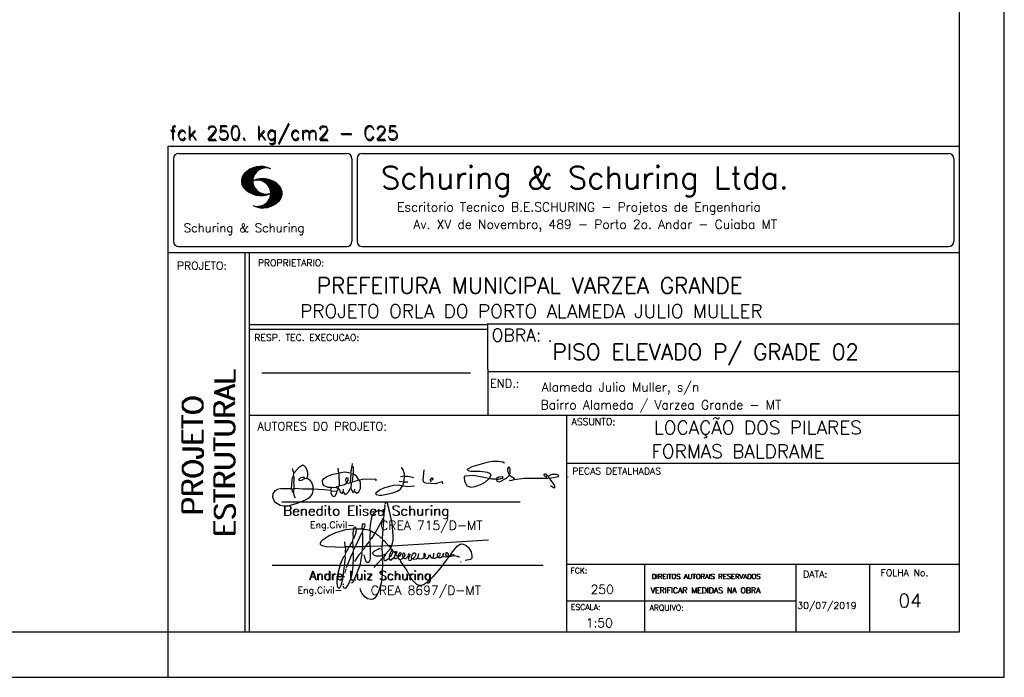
# Model space of a CAD drawing. Header units: feet. Extents: x 0 to 84.1, y 0 to 59.4.
# Tile 6 of 8: x 62.3 to 84.1, y 0 to 14.6. Entities that reach past the tile are written whole.
import ezdxf

# ---------------------------------------------------------------- set-up
doc = ezdxf.new("R2010")
doc.units = ezdxf.units.FT
doc.header["$MEASUREMENT"] = 0
doc.layers.get('0').update_dxf_attribs({"linetype": 'CONTINUOUS'})
doc.layers.add('1', color=1, linetype='CONTINUOUS')
doc.layers.add('2', color=2, linetype='CONTINUOUS')
doc.styles.get("Standard").update_dxf_attribs({"font": 'ROMANS.SHX'})

# ---------------------------------------------------------------- blocks, each defined once
blk = doc.blocks.new('assinaturabenedito')
at = {"color": 162}
for points in [[(101.96, 170.06), (102.04, 170.96)], [(155.13, 165.22), (153.4, 165.22), (152.58, 165.54), (153.16, 166.78), (152.67, 167.35), (151.85, 167.68), (149.14, 168.01), (145.61, 168.01), (144.71, 168.34), (144.46, 168.91), (146.1, 169.9), (152.17, 171.62), (153.65, 171.87), (155.7, 171.87), (157.43, 171.62), (158.08, 171.29)], [(80.21, 160.29), (79.88, 160.45), (79.72, 161.68), (80.29, 161.77), (80.46, 162.01), (80.54, 163.49), (80.37, 163.74), (80.54, 164.8), (80.46, 166.12), (80.29, 166.36), (80.37, 167.51), (82.43, 169.81), (83.41, 170.39), (83.9, 170.39), (84.81, 169.48), (85.38, 167.84), (85.46, 166.36), (85.13, 165.71), (86.12, 164.97), (86.94, 163.98), (87.35, 162.83), (87.43, 161.68), (87.19, 161.52), (83.66, 161.52), (80.46, 161.77)], [(80.46, 167.68), (80.21, 167.84), (79.88, 169.07)], [(94.32, 162.18), (93.09, 162.18), (91.53, 162.83), (91.12, 163.41), (90.96, 164.8), (91.29, 165.38), (92.52, 166.2), (94.82, 167.1), (97.03, 167.43), (97.11, 162.92)], [(96.95, 167.51), (96.79, 169.24)], [(101.46, 167.43), (99.17, 167.76), (97.11, 167.51)], [(101.3, 164.07), (101.55, 167.1)], [(101.55, 163.82), (102.04, 164.31), (102.28, 166.78), (102.28, 167.1), (101.55, 167.19), (101.46, 167.51), (101.96, 170.06), (102.28, 169.81), (102.28, 167.27)], [(120.99, 164.31), (121.24, 166.12), (121.16, 167.19), (120.66, 168.66), (120.09, 169.57)], [(135.35, 163.57), (135.27, 164.23), (135.11, 164.31), (132.64, 163.57), (129.12, 163.74), (128.62, 163.9), (128.3, 164.15), (128.05, 164.89), (128.46, 168.66)], [(159.89, 166.69), (159.89, 167.1), (160.22, 167.51), (160.22, 168.91), (160.05, 169.48), (159.56, 169.65), (159.23, 168.99), (159.23, 168.42), (159.56, 167.27), (159.8, 167.19)], [(176.63, 162.1), (176.63, 162.75), (175.81, 164.15), (174.99, 164.97), (174.82, 165.63), (177.36, 166.04), (178.02, 166.28), (178.02, 166.53), (177.78, 166.86), (177.36, 166.94), (175.56, 166.94), (174.66, 166.61), (174.49, 166.36), (173.02, 166.2), (172.61, 166.69), (172.93, 167.19), (173.34, 167.19), (173.75, 166.86), (173.84, 166.45)], [(79.55, 161.85), (79.72, 164.8), (79.88, 165.87), (80.21, 166.28)], [(84.48, 165.54), (84.15, 165.87), (83.57, 165.87), (82.84, 165.71), (82.1, 165.05), (82.59, 164.8), (83.57, 164.97), (84.48, 165.54)], [(84.48, 165.54), (85.05, 165.63)], [(98.59, 160.54), (98.1, 159.96), (97.61, 160.37), (97.36, 161.44), (96.87, 161.6), (97.03, 162.75), (99.08, 163.33), (99.9, 163.9), (100.48, 163.74), (101.3, 164.07), (101.55, 163.9), (101.38, 162.01)], [(98.59, 160.54), (99.17, 159.71), (99.58, 159.63), (100.56, 160.62), (101.38, 161.93), (102.12, 160.29), (102.69, 160.78), (103.6, 160.12), (104.42, 160.54), (104.99, 161.85), (104.99, 163.9), (104.66, 164.97), (106.3, 165.3), (110.57, 165.22), (110.74, 164.97), (110.49, 164.56)], [(99.9, 163.9), (100.48, 164.8), (100.4, 165.63), (99.9, 165.79), (99.49, 165.22), (99.58, 164.23), (99.82, 164.15)], [(102.04, 164.31), (104.58, 164.97)], [(104.34, 164.97), (103.51, 166.36), (102.69, 166.94), (102.37, 166.94)], [(120.83, 164.15), (119.19, 164.39)], [(121.16, 166.36), (119.76, 166.04)], [(120.83, 164.15), (120.58, 163)], [(120.83, 164.15), (121.07, 164.31), (122.47, 164.23)], [(121.24, 166.2), (121.48, 166.36), (122.55, 166.36), (124.6, 165.87)], [(130.84, 164.8), (130.76, 165.22), (131.25, 165.79), (131.58, 165.71), (131.66, 165.3), (131.41, 164.97), (130.84, 164.8)], [(130.84, 164.8), (130.76, 164.48), (130.92, 164.23)], [(152.26, 165.38), (152.17, 165.54), (151.11, 165.79), (146.68, 166.53), (143.56, 166.36), (143.23, 166.2), (143.15, 165.79), (143.31, 164.56), (144.13, 162.83), (145.61, 162.26), (147.25, 162.51), (149.38, 163.33), (151.02, 164.23), (152.26, 165.38)], [(152.26, 165.38), (152.5, 165.54)], [(155.21, 165.05), (155.13, 165.3), (155.37, 165.71), (156.03, 166.04), (157.26, 166.2), (157.43, 165.87), (157.18, 165.54), (156.6, 165.3), (155.21, 165.05)], [(155.21, 165.05), (155.29, 164.48), (156.19, 164.23), (158.82, 165.63), (159.89, 166.69), (161.36, 165.79), (161.61, 165.3), (161.61, 165.13), (161.12, 164.89), (160.3, 164.64), (159.97, 164.72)], [(161.61, 165.13), (165.22, 165.63), (174, 165.63), (174.41, 165.71), (174.49, 166.28)], [(173.59, 165.63), (173.59, 166.12)], [(174.82, 165.63), (174.58, 165.71)], [(181.55, 165.95), (181.47, 166.12)], [(87.43, 161.36), (87.1, 159.8), (86.04, 158.4), (84.97, 157.66), (81.44, 156.27), (78.16, 155.28), (76.68, 155.28), (75.37, 155.53), (73.73, 156.51), (73.15, 157.25), (72.66, 158.56), (72.74, 159.96), (73.65, 161.11), (74.38, 161.52), (75.53, 161.77), (79.64, 161.77)], [(80.21, 160.29), (80.46, 161.6)], [(80.21, 160.29), (80.37, 159.22), (80.87, 158.32)], [(94.08, 161.03), (91.53, 161.36), (87.43, 161.52)], [(94.08, 161.03), (94.32, 162.18), (95.88, 162.34), (96.21, 162.59), (96.95, 162.67)], [(94.08, 161.03), (94.08, 160.86)], [(96.29, 160.7), (94.24, 160.86), (94.08, 160.21), (94.57, 159.14), (95.39, 158.89), (95.8, 159.22), (96.29, 160.29), (96.29, 160.7)], [(96.87, 161.77), (96.54, 161.77), (95.88, 162.26)], [(96.29, 160.7), (96.87, 161.52)], [(98.59, 160.54), (98.76, 161.6)], [(102.78, 160.78), (102.86, 161.52)], [(110.74, 160.29), (110.57, 159.96), (110.74, 159.63), (111.88, 159.39), (112.87, 159.39), (116.89, 160.21), (118.53, 160.86), (119.68, 161.6), (120.5, 162.83)], [(110.74, 160.29), (112.29, 161.44), (113.94, 162.18), (117.22, 163.08), (118.86, 163.16), (122.22, 162.59), (124.85, 162.83)], [(176.63, 162.1), (176.13, 162.1), (175.07, 162.75)], [(176.63, 162.1), (176.63, 162.1)]]:
    blk.add_lwpolyline(points, dxfattribs=at)
blk = doc.blocks.new('assinaturanadre')
at = {"color": 162}
for points in [[(-225.3, 18.87), (-225.71, 15.34), (-225.87, 15.1), (-226.28, 15.26), (-226.36, 15.59), (-227.18, 16), (-229.07, 16), (-230.71, 15.18), (-231.94, 13.7), (-232.6, 11.73), (-233.01, 8.69), (-233.17, 5.9), (-233.01, 5.41), (-233.26, 2.62), (-233.26, 1.06), (-233.09, 0.65), (-233.34, -0.09), (-233.17, -0.67), (-233.17, -2.55), (-233.67, -2.8), (-235.23, -2.8), (-235.14, -2.23), (-233.42, -0.17)], [(-225.3, 18.87), (-225.46, 18.87), (-225.54, 18.46)], [(-225.3, 18.87), (-225.22, 19.04)], [(-221.69, -2.31), (-221.03, 0.57), (-220.87, 2.86), (-221.52, 9.6), (-222.84, 15.92), (-223.98, 19.86), (-224.56, 20.6), (-224.89, 20.68), (-225.22, 20.19), (-225.22, 19.53)], [(-225.87, 15.1), (-225.95, 13.46), (-226.28, 11.98), (-226.61, 11.73), (-227.59, 9.51), (-230.47, 4.42), (-229.32, 3.44), (-229.07, 3.44), (-227.43, 1.88), (-226.69, 1.63), (-226.61, 0.81), (-226.86, -2.47), (-226.77, -7.81), (-226.53, -8.71), (-226.86, -9.37), (-226.61, -10.68), (-226.69, -17.25), (-227.1, -21.27), (-227.76, -23.82), (-228.83, -27.19), (-229.56, -28.58), (-230.71, -29.9), (-231.53, -30.47), (-232.52, -30.72), (-234.41, -30.31), (-235.88, -29.24), (-237.44, -27.27), (-238.1, -25.79)], [(-226.28, 11.98), (-226.12, 11.9), (-226.12, 10.83), (-226.69, 1.71)], [(-240.48, 6.64), (-245.98, 6.07), (-251.39, 4.42), (-254.59, 2.95), (-256.81, 1.55), (-258.37, 0.4), (-259.02, -0.26), (-259.43, -1.08), (-259.35, -1.49), (-258.86, -2.06), (-256.4, -2.8), (-246.55, -3.05), (-246.22, -2.8), (-246.39, -0.34)], [(-237.2, 6.72), (-236.95, 6.23), (-237.2, 4.67), (-237.61, 4.26), (-241.05, -2.97), (-241.95, -3.05), (-242.12, 0.81), (-241.95, 1.47), (-241.46, 1.88), (-240.4, 4.59), (-240.23, 6.56), (-237.36, 6.56), (-237.2, 6.72)], [(-241.87, 6.48), (-242.12, 4.51), (-242.04, 1.47)], [(-240.48, 6.64), (-240.48, 6.97), (-241.05, 7.38), (-241.63, 7.22), (-241.79, 6.64)], [(-240.48, 6.64), (-240.31, 6.64)], [(-237.2, 6.72), (-237.03, 8.78), (-236.78, 9.27), (-236.46, 9.43), (-236.13, 9.27), (-235.96, 8.53), (-236.29, 7.05), (-236.62, 6.39), (-236.87, 6.31)], [(-236.54, 6.48), (-234.98, 6.31), (-233.26, 5.82)], [(-233.01, 5.41), (-232.68, 5.49), (-230.63, 4.34), (-232.35, 1.55), (-233.01, 0.89)], [(-242.2, 0.15), (-243.19, -1.16), (-244.01, -2.97), (-246.22, -2.97)], [(-237.28, 4.51), (-237.03, 4.1), (-237.11, -2.72), (-237.36, -2.88), (-240.89, -2.88)], [(-230.47, 4.42), (-230.47, 4.42)], [(-226.61, 0.81), (-226.36, 0.81), (-225.22, -0.17), (-224.97, -0.67), (-223.74, -1.9), (-223.66, -2.39), (-226.77, -2.55)], [(-221.69, -2.31), (-170.73, 0.81)], [(-246.14, -3.05), (-246.22, -5.76), (-246.06, -6), (-246.39, -7.4), (-246.3, -8.47), (-246.88, -14.54), (-247.62, -19.96), (-248.44, -23.33), (-249.18, -24.72), (-249.5, -24.89), (-250.08, -24.31), (-250.41, -21.93), (-250.41, -19.88), (-250, -16.76), (-248.44, -11.5), (-246.88, -7.97), (-246.47, -7.65)], [(-241.87, -4.11), (-242.12, -5.76), (-241.95, -6), (-241.95, -7.73), (-242.2, -13.15), (-242.78, -17.42), (-243.43, -19.96), (-244.74, -22.83), (-246.14, -24.72), (-246.47, -24.89), (-246.8, -24.72), (-247.21, -23.66)], [(-244.33, -3.05), (-245.32, -5.02), (-245.98, -5.84)], [(-242.04, -2.88), (-243.92, -2.97)], [(-237.11, -2.97), (-237.28, -3.87), (-237.28, -4.53), (-237.11, -4.69), (-237.61, -5.76), (-237.44, -6.25), (-238.02, -9.78), (-238.59, -12.57), (-239.66, -15.94), (-241.79, -20.78), (-242.61, -21.85), (-243.27, -22.1)], [(-241.13, -2.97), (-241.54, -3.95), (-241.87, -4.11), (-241.95, -3.13)], [(-235.31, -2.64), (-235.8, -2.97), (-237.11, -2.88)], [(-235.88, -2.97), (-236.13, -3.62), (-237.03, -4.61)], [(-233.09, -2.8), (-233.01, -9.29), (-233.17, -9.94), (-233.91, -11.18), (-234.32, -11.26), (-234.9, -11.01), (-235.39, -10.27), (-236.13, -8.06), (-236.21, -7.15)], [(-226.86, -2.55), (-233.17, -2.72)], [(-226.77, -7.56), (-227.84, -7.89), (-229.65, -7.89), (-230.71, -7.48), (-231.7, -6.66), (-231.78, -6), (-230.96, -5.1), (-228.25, -3.79), (-227.68, -3.79)], [(-222.43, -3.29), (-222.43, -3.7), (-224.97, -6.82), (-226.61, -7.4)], [(-221.69, -2.31), (-223.57, -2.39)], [(-221.36, -4.85), (-222.18, -5.35), (-222.34, -6.09), (-222.75, -6.66), (-223.08, -7.97), (-223.08, -8.88), (-222.67, -9.78), (-222.34, -9.86), (-222.01, -9.78), (-220.54, -8.47)], [(-221.19, -5.1), (-221.28, -6.09), (-221.6, -6.74), (-222.43, -8.06), (-222.92, -8.38)], [(-221.85, -2.39), (-222.43, -3.29), (-222.84, -2.88), (-222.84, -2.55)], [(-222.43, -3.7), (-221.44, -4.36), (-221.36, -4.94), (-220.78, -5.18), (-220.29, -5.92), (-219.96, -6), (-219.47, -5.35), (-219.14, -5.26), (-218.98, -5.51), (-219.39, -6.5), (-219.96, -6.99), (-220.21, -7.56), (-220.46, -8.47), (-220.05, -9.04), (-219.55, -9.12), (-218.4, -8.55), (-217.91, -9.37), (-217.34, -9.7), (-216.02, -9.12), (-215.7, -8.71), (-215.04, -9.04), (-214.3, -9.04), (-212.99, -7.81), (-212.91, -7.07), (-212.66, -6.58), (-212.41, -6.58), (-212.17, -6.91), (-212.33, -7.81), (-212.58, -8.14), (-212.99, -7.97)], [(-190.51, -6.82), (-190.18, -6.17), (-187.06, -2.39), (-185.58, -1.41), (-184.35, -1.24), (-182.46, -2.23), (-181.32, -3.21), (-179.92, -5.59), (-179.43, -7.65), (-179.59, -8.79), (-180.25, -9.62), (-183.04, -10.03)], [(-242.12, -5.67), (-242.45, -6), (-243.51, -8.3), (-245.65, -13.97)], [(-237.61, -5.76), (-239, -7.15), (-241.38, -10.6)], [(-226.86, -9.29), (-231.21, -13.8)], [(-226.04, -8.47), (-226.45, -8.63)], [(-225.05, -6.91), (-226.04, -8.55), (-225.87, -8.79), (-225.95, -9.7), (-225.54, -10.03), (-224.97, -10.03), (-223.16, -8.96)], [(-219.96, -6), (-219.8, -6.74)], [(-219.8, -6.82), (-219.88, -7.07)], [(-219.8, -6.91), (-218.57, -7.89), (-218.32, -7.73), (-217.58, -6.17), (-217.26, -5.84), (-216.93, -6), (-216.85, -6.82), (-217.58, -7.81), (-218.4, -8.22), (-218.49, -7.97)], [(-218.4, -8.22), (-218.4, -8.47)], [(-190.51, -6.82), (-189.52, -7.32), (-189.77, -7.81), (-190.42, -8.06), (-191.57, -7.97), (-195.76, -13.72), (-200.19, -18.89), (-203.31, -21.93), (-205.03, -23), (-206.1, -23.33), (-207.49, -23.25), (-208.48, -22.67), (-210.94, -20.21), (-212.58, -17.66), (-213.81, -15.2), (-216.85, -10.6), (-217.17, -9.78)], [(-215.53, -8.3), (-215.86, -7.73), (-215.86, -6.82), (-215.45, -6), (-215.2, -6), (-214.96, -6.33), (-214.88, -7.23), (-215.53, -8.3)], [(-215.53, -8.3), (-215.53, -8.63)], [(-212.66, -8.14), (-212.99, -9.37), (-212.91, -9.78), (-212.25, -10.03), (-211.18, -9.53), (-210.94, -9.29), (-211.27, -8.63), (-211.27, -8.06), (-210.86, -7.23), (-210.03, -6.09), (-209.3, -6), (-209.05, -7.15), (-209.54, -8.14), (-210.36, -9.12), (-210.2, -9.37), (-208.72, -9.21), (-207.9, -8.63), (-207.41, -6.82), (-207.49, -6.41)], [(-212.66, -6.58), (-212.91, -6.33)], [(-210.36, -9.12), (-210.86, -9.21)], [(-204.54, -8.14), (-204.54, -8.55), (-205.28, -9.12), (-206.26, -9.45), (-207.49, -9.29), (-207.9, -8.79)], [(-204.54, -8.14), (-204.04, -7.81), (-203.96, -6.99), (-204.37, -6.41), (-204.78, -6.41), (-204.87, -7.73), (-204.54, -8.14)], [(-202.24, -7.15), (-202.08, -8.06), (-202.98, -9.29), (-203.47, -9.29), (-204.45, -8.63)], [(-201.42, -7.07), (-201.5, -7.48), (-201.25, -8.22), (-200.6, -8.71), (-200.02, -8.71)], [(-201.09, -6.5), (-201.09, -6.5)], [(-196.33, -7.48), (-197.23, -8.3), (-198.14, -8.71), (-199.2, -9.04), (-199.78, -8.96), (-199.94, -8.63), (-199.53, -7.07), (-199.53, -6.25)], [(-196.33, -7.48), (-196.09, -6.82), (-196.17, -6.41), (-196.99, -6.17), (-197.56, -6.82), (-197.73, -7.32), (-197.73, -7.81), (-197.48, -8.22)], [(-194.77, -7.89), (-195.84, -8.71), (-196.5, -8.79), (-197.15, -8.38)], [(-194.77, -7.23), (-194.28, -6.74), (-194.28, -6.41), (-194.77, -6.74), (-194.77, -7.23)], [(-194.77, -7.23), (-194.77, -7.97), (-194.61, -8.06), (-193.13, -8.14), (-192.15, -7.81), (-191.74, -7.97)], [(-192.06, -7.73), (-191.74, -7.07), (-191.98, -6.5), (-192.64, -6), (-193.13, -6), (-193.3, -7.07), (-192.64, -7.81)], [(-190.51, -6.82), (-191.33, -7.89)], [(-189.44, -7.23), (-189.11, -6.99), (-188.78, -7.32)], [(-189.44, -7.23), (-189.19, -7.56), (-188.7, -7.4), (-187.39, -7.81), (-186.73, -7.81), (-186.48, -8.14), (-186.07, -8.22)], [(-246.06, -15.36), (-246.22, -16.1)], [(-245.81, -14.54), (-245.89, -15.03)], [(-185.42, -10.77), (-185.17, -10.77)], [(-246.8, -18.57), (-246.88, -19.06)], [(-246.39, -16.43), (-246.39, -16.84)], [(-247.29, -22.34), (-247.29, -22.92)], [(-238.43, -24.64), (-238.43, -24.81)], [(-238.26, -25.22), (-238.18, -25.46)]]:
    blk.add_lwpolyline(points, dxfattribs=at)

msp = doc.modelspace()

# ---------------------------------------------------------------- linework, layer by layer
at = {"layer": '2', "linetype": 'Continuous'}
for p, q in [((84.100006, 0), (84.100006, 59.400002)), ((65.600006, 11.755142), (83.100006, 11.755135)), ((65.600006, 1), (65.600006, 11.755142)), ((65.832489, 11.593918), (69.548996, 11.593918)), ((69.895248, 11.593918), (82.867508, 11.593918)), ((65.715988, 11.477417), (65.715988, 9.648308)), ((69.665497, 11.477417), (69.665497, 9.648308)), ((69.778748, 11.477417), (69.778748, 9.648308)), ((82.984009, 11.477417), (82.984009, 9.648308)), ((67.221771, 10.985771), (67.52832, 11.29232)), ((67.222122, 10.971992), (67.545929, 11.295792)), ((67.222168, 11.000305), (67.508011, 11.286148)), ((67.222488, 10.958214), (67.56427, 11.300003)), ((67.224365, 11.016647), (67.488403, 11.280685)), ((67.224472, 10.94606), (67.581131, 11.302727)), ((67.226578, 11.03299), (67.465408, 11.271812)), ((67.2267, 10.934158), (67.596313, 11.303772)), ((67.228943, 10.922256), (67.612335, 11.305649)), ((67.232178, 10.911354), (67.626831, 11.306015)), ((67.232437, 11.052986), (67.439468, 11.26001)), ((67.235916, 10.900948), (67.642014, 11.307053)), ((67.239258, 11.073952), (67.410522, 11.245209)), ((67.239655, 10.890556), (67.656281, 11.307182)), ((67.243561, 10.880333), (67.66925, 11.306015)), ((67.248611, 10.871239), (67.520584, 11.143219)), ((67.252747, 11.10157), (67.374313, 11.223145)), ((67.608673, 11.2313), (67.68306, 11.305702)), ((67.638062, 11.246552), (67.69574, 11.30423)), ((67.662872, 11.257233), (67.708405, 11.302757)), ((67.681976, 11.262199), (67.721237, 11.30146)), ((67.702469, 11.268562), (67.733063, 11.299149)), ((67.718491, 11.270424), (67.744904, 11.296837)), ((67.734482, 11.272285), (67.757004, 11.294807)), ((67.750473, 11.274147), (67.768555, 11.292221)), ((67.253647, 10.862129), (67.502121, 11.110611)), ((67.258682, 10.853035), (67.491592, 11.085945)), ((67.264267, 10.84449), (67.483597, 11.06382)), ((67.270782, 10.836868), (67.47966, 11.045746)), ((67.277298, 10.829247), (67.475876, 11.027817)), ((67.283813, 10.821625), (67.474167, 11.011971)), ((67.290558, 10.814232), (67.473114, 10.99678)), ((67.296936, 10.807419), (67.470306, 10.980797)), ((67.304733, 10.800133), (67.473206, 10.968597)), ((67.311829, 10.793083), (67.474121, 10.955383)), ((67.319168, 10.786293), (67.475159, 10.942276)), ((67.326828, 10.779808), (67.477615, 10.930595)), ((67.334488, 10.773323), (67.480087, 10.918922)), ((67.342133, 10.766846), (67.482544, 10.907249)), ((67.350098, 10.760674), (67.485901, 10.896469)), ((67.531494, 10.998619), (67.546158, 11.013283)), ((67.548691, 11.001663), (67.565323, 11.018303)), ((67.563156, 11.001991), (67.584885, 11.023735)), ((67.577606, 11.002319), (67.601898, 11.026611)), ((67.592072, 11.002647), (67.619476, 11.030045)), ((67.604584, 11.001007), (67.635239, 11.03167)), ((67.617233, 10.999535), (67.651505, 11.033806)), ((67.62999, 10.998154), (67.666199, 11.034363)), ((67.64122, 10.995239), (67.680893, 11.03492)), ((67.652435, 10.992317), (67.695602, 11.035484)), ((67.664337, 10.990074), (67.708984, 11.034729)), ((67.674881, 10.986488), (67.72316, 11.034767)), ((67.684326, 10.981789), (67.736191, 11.033653)), ((67.694321, 10.977654), (67.748459, 11.031792)), ((67.704605, 10.973801), (67.761597, 11.0308)), ((67.71431, 10.969368), (67.773758, 11.028824)), ((67.722412, 10.963333), (67.785233, 11.026146)), ((67.732498, 10.959282), (67.797607, 11.024391)), ((67.740387, 10.953033), (67.808838, 11.021484)), ((67.749115, 10.947632), (67.819702, 11.018219)), ((67.756165, 10.940536), (67.830765, 11.015137)), ((67.765198, 10.93544), (67.841873, 11.012115)), ((67.77211, 10.928207), (67.852234, 11.008339)), ((67.779831, 10.921783), (67.86261, 11.004555)), ((67.785919, 10.913734), (67.873306, 11.001122)), ((67.794006, 10.907692), (67.883316, 10.997002)), ((67.799911, 10.899467), (67.892731, 10.992279)), ((67.806625, 10.892029), (67.902451, 10.987854)), ((67.811752, 10.883018), (67.912231, 10.983505)), ((67.817657, 10.874802), (67.921875, 10.979012)), ((67.823761, 10.866768), (67.930435, 10.973442)), ((67.829498, 10.858353), (67.940002, 10.968857)), ((67.833527, 10.848244), (67.948654, 10.963379)), ((67.838394, 10.838989), (67.957047, 10.957634)), ((67.843323, 10.829773), (67.965561, 10.952019)), ((67.848358, 10.817596), (67.975677, 10.944923)), ((67.852341, 10.806755), (67.985031, 10.939453)), ((67.856201, 10.794724), (67.99379, 10.932312)), ((67.859863, 10.781189), (68.003067, 10.924393)), ((67.862656, 10.768639), (68.011749, 10.91774)), ((67.865234, 10.753647), (68.02092, 10.90934)), ((67.866318, 10.73967), (68.029205, 10.90255)), ((67.867905, 10.725861), (68.036682, 10.894646)), ((67.358337, 10.754768), (67.489655, 10.886078)), ((67.366577, 10.748863), (67.493408, 10.875694)), ((67.374802, 10.742966), (67.497208, 10.865356)), ((67.383392, 10.737427), (67.502075, 10.856102)), ((67.392227, 10.732109), (67.506958, 10.84684)), ((67.401062, 10.726807), (67.511841, 10.837578)), ((67.409882, 10.721497), (67.516922, 10.828537)), ((67.419189, 10.71666), (67.522842, 10.820305)), ((67.428635, 10.711967), (67.528748, 10.812088)), ((67.43808, 10.707275), (67.534668, 10.803864)), ((67.44754, 10.702599), (67.540802, 10.79586)), ((67.457642, 10.698563), (67.547699, 10.78862)), ((67.467743, 10.694519), (67.554611, 10.781387)), ((67.477829, 10.690483), (67.561508, 10.774155)), ((67.488205, 10.686714), (67.568588, 10.767105)), ((67.499008, 10.683372), (67.576477, 10.760849)), ((67.509796, 10.680031), (67.584366, 10.754601)), ((67.520599, 10.676697), (67.592255, 10.74836)), ((67.532074, 10.674026), (67.600327, 10.742287)), ((67.543625, 10.671448), (67.609238, 10.737053)), ((67.555176, 10.668869), (67.618134, 10.731819)), ((67.5672, 10.666748), (67.627045, 10.726585)), ((67.579605, 10.665009), (67.636261, 10.721664)), ((67.591995, 10.663277), (67.646255, 10.717522)), ((67.604782, 10.661919), (67.65625, 10.713379)), ((67.618134, 10.66114), (67.666229, 10.709244)), ((67.6315, 10.660355), (67.67691, 10.705772)), ((67.645309, 10.660042), (67.688126, 10.70285)), ((67.65976, 10.660355), (67.699341, 10.699936)), ((67.671295, 10.38913), (68.095734, 10.813568)), ((67.67421, 10.660667), (67.710678, 10.697136)), ((67.685135, 10.388832), (68.100952, 10.804665)), ((67.690598, 10.661674), (67.723846, 10.694931)), ((67.698959, 10.388527), (68.104996, 10.794571)), ((67.70816, 10.663521), (67.737625, 10.692986)), ((67.713776, 10.389206), (68.107529, 10.782967)), ((67.725296, 10.665939), (67.750778, 10.691422)), ((67.728806, 10.390091), (68.110825, 10.77211)), ((67.741867, 10.668861), (67.765747, 10.692741)), ((67.744095, 10.391251), (68.114105, 10.761261)), ((67.760269, 10.672806), (67.780136, 10.69268)), ((67.760544, 10.393555), (68.11557, 10.748596)), ((67.776978, 10.395859), (68.117249, 10.736137)), ((67.780106, 10.677895), (67.794464, 10.692261)), ((67.794464, 10.692261), (67.796539, 10.694336)), ((67.794861, 10.399597), (68.118942, 10.723679)), ((67.798126, 10.683296), (67.810562, 10.69574)), ((67.813049, 10.403664), (68.118515, 10.709122)), ((67.817169, 10.689835), (67.825378, 10.698044)), ((67.822357, 10.554344), (68.091095, 10.823074)), ((67.832825, 10.409302), (68.118134, 10.694611)), ((67.833084, 10.695976), (67.839569, 10.702461)), ((67.840729, 10.586838), (68.086777, 10.832893)), ((67.848709, 10.608963), (68.081818, 10.842072)), ((67.853302, 10.415634), (68.117767, 10.680092)), ((67.856934, 10.63131), (68.075089, 10.849472)), ((67.860703, 10.649239), (68.070358, 10.858894)), ((67.865173, 10.667847), (68.063507, 10.866165)), ((67.866241, 10.683037), (68.057556, 10.874352)), ((67.867294, 10.698235), (68.049774, 10.880722)), ((67.868118, 10.711845), (68.043793, 10.887527)), ((67.657776, 10.389755), (67.737152, 10.469131)), ((67.876404, 10.424599), (68.113495, 10.66169)), ((67.901276, 10.435333), (68.110229, 10.644287)), ((67.929581, 10.449501), (68.101624, 10.621544)), ((67.966125, 10.471909), (68.08902, 10.594803)), ((68.045029, 10.536674), (68.057724, 10.54937)), ((67.550323, 10.409546), (67.562592, 10.421799)), ((67.561462, 10.40654), (67.576416, 10.421486)), ((67.572601, 10.403542), (67.590225, 10.421173)), ((67.583755, 10.400551), (67.606155, 10.422958)), ((67.595673, 10.398346), (67.622162, 10.424828)), ((67.607605, 10.396141), (67.639587, 10.428116)), ((67.619553, 10.393929), (67.658707, 10.43309)), ((67.632141, 10.392387), (67.679932, 10.440178)), ((67.644958, 10.391075), (67.704071, 10.450188)), ((65.600006, 9.399994), (83.100006, 9.399994)), ((65.832489, 9.531807), (69.548996, 9.531807)), ((67.300385, 5.799995), (67.300385, 9.399994)), ((67.400391, 5.799995), (67.400391, 9.399994)), ((69.895248, 9.531807), (82.867508, 9.531807)), ((83.100006, 9.399994), (83.100006, 1)), ((72.668579, 7.799995), (67.400391, 7.799995)), ((72.668579, 7.699995), (67.400391, 7.699995)), ((83.100006, 7.814748), (72.656072, 7.814748)), ((72.668579, 6.816429), (72.668579, 7.814748)), ((72.668579, 6.816429), (72.668579, 5.799995)), ((72.668579, 6.7647), (83.100006, 6.764707)), ((67.670311, 6.739054), (72.288887, 6.739054)), ((67.300385, 1), (67.300385, 5.799995)), ((67.400391, 1), (67.400391, 5.799995)), ((67.400391, 5.799995), (83.100006, 5.799995)), ((74.420959, 4.799995), (74.420959, 5.799995)), ((74.420959, 1), (74.420959, 4.799995)), ((74.420958, 4.742247), (83.100005, 4.742254)), ((68.11142, 3.880456), (73.389854, 3.880456)), ((67.897606, 2.480272), (73.894493, 2.480272)), ((74.420959, 2.505768), (83.100006, 2.505775)), ((76.14679, 1), (76.14679, 2.505775)), ((79.496475, 1), (79.496475, 2.505775)), ((81.120974, 1), (81.120974, 2.505774)), ((74.420959, 1.691734), (79.496475, 1.691742)), ((65.600006, 0), (65.600006, 1)), ((65.600006, 0), (65.600006, 1)), ((83.100006, 1), (65.600006, 1)), ((0, 0), (84.100006, 0))]:
    msp.add_line(p, q, dxfattribs=at)
msp.add_lwpolyline([(83.100006, 1), (2.5, 1), (2.5, 58.400002), (83.100006, 58.400002), (83.100006, 1)], dxfattribs=at)
for centre, radius, start, end in [((65.832489, 11.477417), 0.116502, 90, 180), ((69.548996, 11.477417), 0.116502, 0, 90), ((69.895248, 11.477417), 0.116502, 90, 180), ((82.867508, 11.477417), 0.116502, 0, 90), ((67.465149, 10.982269), 0.243989, 140.229431, 231.895096), ((67.648087, 10.815277), 0.491555, 63.393265, 138.909058), ((67.763229, 10.98333), 0.291044, 68.851509, 291.148499), ((67.692337, 10.543831), 0.491555, 41.090942, 116.606735), ((67.577194, 10.711891), 0.291044, 248.851501, 111.148491), ((67.648087, 11.15139), 0.491555, 218.229782, 296.60672), ((67.875275, 10.710823), 0.243989, 308.104889, 39.770576), ((67.692337, 10.879951), 0.491555, 243.393265, 321.770233), ((65.832489, 9.648308), 0.116502, 180, 270), ((69.548996, 9.648308), 0.116502, 270, 0), ((69.895248, 9.648308), 0.116502, 180, 270), ((82.867508, 9.648308), 0.116502, 270, 0)]:
    msp.add_arc(centre, radius, start, end, dxfattribs=at)

# ---------------------------------------------------------------- block references
at = {"xscale": 0.06, "yscale": 0.06, "zscale": 0.06}
msp.add_blockref('assinaturabenedito', (63.556094, -5.52941), dxfattribs=at)
at = {"linetype": 'Continuous', "xscale": 0.04200000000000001, "yscale": 0.04200000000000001, "zscale": 0.04200000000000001}
msp.add_blockref('assinaturanadre', (79.857355, 3.009054), dxfattribs=at)

# ---------------------------------------------------------------- texts
at = {"layer": '1', "linetype": 'Continuous'}
for s, height, p in [('PREFEITURA MUNICIPAL VARZEA GRANDE', 0.35, (68.88924, 8.494706)), ('PROJETO ORLA DO PORTO ALAMEDA JULIO MULLER', 0.3, (68.518476, 7.952581)), ('.', 0.3, (73.984333, 7.423969)), ('PISO ELEVADO P/ GRADE 02', 0.35, (74.103747, 7.026362)), ('Alameda Julio Muller, s/n', 0.2, (73.86333, 6.322955)), ('Bairro Alameda / Varzea Grande - MT', 0.2, (73.840306, 5.930193)), ('LOCAÇÃO DOS PILARES', 0.3, (76.344783, 5.377085)), ('FORMAS BALDRAME', 0.3, (76.2903, 4.850423)), ('250', 0.2, (74.946813, 1.843922)), ('30/07/2019', 0.15, (79.520414, 1.512631))]:
    msp.add_text(s, height=height, dxfattribs=at).set_placement(p)
at = {"layer": '1', "linetype": 'Continuous', "insert": (81.758917, 1.84874), "char_height": 0.3, "attachment_point": 1}
msp.add_mtext_dynamic_manual_height_columns('04', width=0.86139052, gutter_width=1, heights=[0], dxfattribs=at)
at = {"layer": '2', "linetype": 'Continuous'}
for s, height, p in [('fck 250. kg/cm2 - C25', 0.3, (65.628578, 11.907463)), ('fck 250. kg/cm2 - C25', 0.3, (65.641754, 11.880586)), ('Schuring & Schuring Ltda.', 0.5, (70.306839, 10.806786)), ('Escritorio Tecnico B.E.SCHURING - Projetos de Engenharia', 0.2, (70.664673, 10.308487)), ('Schuring & Schuring', 0.19, (65.944336, 9.851486)), ('Av. XV de Novembro, 489 - Porto 2o. Andar - Cuiaba MT', 0.2, (71.023193, 9.925888)), ('PROJETO:', 0.175, (65.793152, 9.02159)), ('PROPRIETARIO:', 0.15, (67.584534, 9.097366)), ('OBRA:', 0.278755, (72.755102, 7.434759)), ('RESP. TEC. EXECUCAO:', 0.15, (67.506004, 7.444514)), ('END.:', 0.185837, (72.717902, 6.410233)), ('ASSUNTO:', 0.15, (74.525462, 5.581304)), ('AUTORES DO PROJETO:', 0.185837, (67.572014, 5.463953)), ('PECAS DETALHADAS', 0.15, (74.54287, 4.487596)), ('Benedito Eliseu Schuring', 0.22, (68.138321, 3.577287)), ('Benedito Eliseu Schuring', 0.22, (68.149795, 3.577287)), ('Eng.Civil-', 0.15, (68.737209, 3.298847)), ('CREA 715/D-MT', 0.2, (70.290742, 3.262761)), ('FCK:', 0.125, (74.500763, 2.299423)), ('Andre Luiz Schuring', 0.2, (68.716738, 2.158081)), ('Andre Luiz Schuring', 0.2, (68.734296, 2.149201)), ('DIREITOS AUTORAIS RESERVADOS', 0.11, (76.294724, 2.176125)), ('DIREITOS AUTORAIS RESERVADOS', 0.11, (76.303696, 2.176125)), ('DATA:', 0.15, (79.648044, 2.2071)), ('FOLHA No.', 0.15, (81.365514, 2.23814)), ('Eng.Civil-', 0.15, (68.462773, 1.853248)), ('CREA 8697/D-MT', 0.2, (70.08334, 1.825346)), ('VERIFICAR MEDIDAS NA OBRA', 0.125, (76.271484, 1.861862)), ('VERIFICAR MEDIDAS NA OBRA', 0.125, (76.280457, 1.861862)), ('ESCALA:', 0.125, (74.507034, 1.490738)), ('ARQUIVO:', 0.125, (76.249054, 1.475601)), ('1:50', 0.2, (74.838611, 1.105097))]:
    msp.add_text(s, height=height, dxfattribs=at).set_placement(p)
for s, p in [('ESTRUTURAL', (67.07373, 3.12536)), ('ESTRUTURAL', (67.07373, 3.094507)), ('PROJETO', (66.369095, 3.606125)), ('PROJETO', (66.369095, 3.575272))]:
    msp.add_text(s, height=0.45, rotation=90, dxfattribs=at).set_placement(p)

doc.saveas('drawing.dxf')
